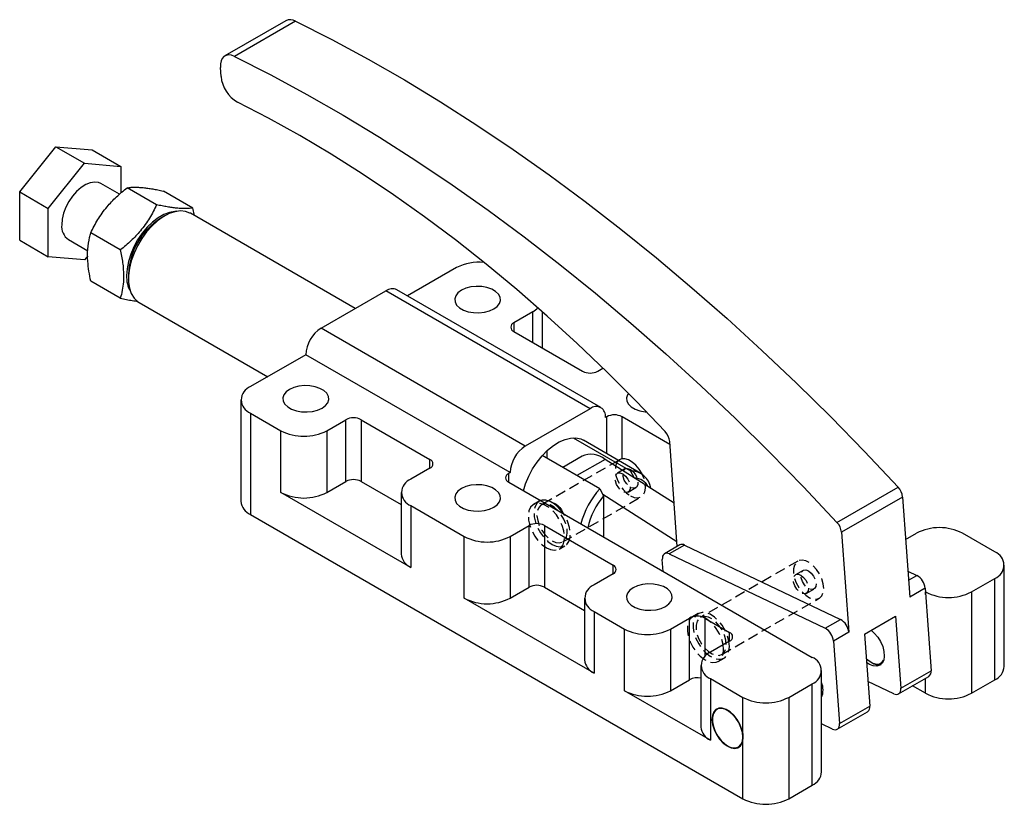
# Model space of a CAD drawing. Extents: x 29 to 410, y 8 to 283.
# Tile 3 of 3: x 288 to 410, y 163 to 260. Entities that reach past the tile are written whole.
import ezdxf

# ---------------------------------------------------------------- set-up
doc = ezdxf.new("R2010")
doc.units = 0
doc.linetypes.add('SLD-SÓLIDA', pattern=[0])
doc.linetypes.add('SLD-TRACEJADA', pattern=[1.905, 1.27, -0.635])
doc.layers.get('0').update_dxf_attribs({"linetype": 'CONTINUOUS'})

msp = doc.modelspace()

# ---------------------------------------------------------------- linework, layer by layer
at = {"color": 7, "linetype": 'SLD-SÓLIDA'}
for p, q in [((320.911, 259.428), (313.368, 255.074)), ((322.103, 259.371), (314.561, 255.017)), ((312.905, 252.523), (312.823, 253.66)), ((288.038, 238.296), (292.517, 243.867)), ((292.517, 243.867), (296.052, 241.826)), ((292.517, 243.867), (296.995, 243.466)), ((296.995, 243.466), (300.53, 241.425)), ((291.574, 236.255), (296.052, 241.826)), ((296.052, 241.826), (300.53, 241.425)), ((300.53, 241.425), (300.53, 238.154)), ((300.35, 237.992), (298.052, 239.318)), ((304.944, 236.692), (301.302, 238.795)), ((309.422, 236.292), (305.781, 238.394)), ((288.038, 238.296), (291.574, 236.255)), ((288.038, 232.324), (288.038, 238.296)), ((291.574, 230.283), (291.574, 236.255)), ((305.951, 235.324), (305.48, 235.052)), ((329.483, 223.887), (309.126, 235.639)), ((288.038, 232.324), (291.574, 230.283)), ((294.052, 232.39), (296.453, 231.004)), ((300.466, 231.121), (296.824, 233.224)), ((296.052, 229.883), (291.574, 230.283)), ((296.452, 230.38), (296.052, 229.883)), ((341.99, 228.929), (335.936, 225.434)), ((301.461, 228.091), (301.461, 227.547)), ((300.466, 225.15), (296.824, 227.252)), ((359.822, 211.645), (334.602, 226.204)), ((325.255, 221.446), (333.269, 226.072)), ((358.489, 211.513), (333.269, 226.072)), ((302.777, 224.64), (318.668, 215.466)), ((351.418, 223.487), (349.061, 222.126)), ((352.59, 219), (352.59, 223.459)), ((350.475, 206.887), (325.255, 221.446)), ((349.061, 221.037), (357.546, 216.139)), ((323.37, 218.18), (316.534, 214.234)), ((348.59, 203.621), (323.37, 218.18)), ((359.432, 216.139), (360.069, 216.507)), ((315.363, 212.601), (315.363, 200.081)), ((316.534, 210.968), (320.305, 208.791)), ((316.534, 210.968), (316.534, 198.448)), ((358.489, 211.513), (350.475, 206.887)), ((360.54, 210.519), (360.375, 210.424)), ((368.334, 207.108), (362.425, 210.519)), ((325.962, 208.791), (328.319, 210.152)), ((328.319, 202.531), (328.319, 210.152)), ((330.205, 210.152), (338.69, 205.254)), ((330.205, 210.152), (330.205, 202.531)), ((320.305, 201.17), (320.305, 208.791)), ((325.962, 208.791), (325.962, 201.17)), ((356.391, 207.918), (363.487, 203.822)), ((364.752, 203.527), (357.657, 207.623)), ((369.246, 194.502), (368.31, 207.444)), ((359.668, 201.618), (352.573, 205.714)), ((353.116, 206.273), (353.116, 205.401)), ((357.482, 205.631), (355.099, 204.256)), ((368.86, 199.841), (360.337, 205.253)), ((362.128, 205.21), (361.982, 205.126)), ((338.69, 204.165), (336.333, 202.804)), ((348.59, 203.621), (348.425, 203.525)), ((363.958, 202.941), (363.487, 203.822)), ((325.962, 201.17), (328.319, 202.531)), ((330.205, 202.531), (335.162, 199.669)), ((348.425, 202.437), (385.901, 180.802)), ((336.333, 191.918), (320.305, 201.17)), ((335.162, 201.171), (335.162, 193.55)), ((359.668, 201.618), (360.14, 200.737)), ((369.203, 195.087), (360.054, 200.897)), ((360.14, 200.737), (360.14, 195.674)), ((388.962, 197.474), (396.504, 201.828)), ((336.333, 199.539), (342.933, 195.729)), ((336.333, 199.539), (336.333, 191.918)), ((397.067, 200.6), (389.524, 196.245)), ((397.067, 200.6), (397.959, 188.255)), ((316.534, 198.448), (377.345, 163.343)), ((348.59, 195.729), (350.947, 197.089)), ((350.947, 189.468), (350.947, 197.089)), ((352.832, 197.089), (361.318, 192.191)), ((352.832, 197.089), (352.832, 189.468)), ((389.524, 196.245), (390.417, 183.901)), ((397.446, 195.358), (398.794, 196.137)), ((408.458, 193.824), (404.451, 196.137)), ((342.933, 188.108), (342.933, 195.729)), ((348.59, 195.729), (348.59, 188.108)), ((369.556, 194.681), (367.671, 193.593)), ((370.141, 194.658), (368.256, 193.57)), ((370.141, 194.658), (389.396, 185.48)), ((368.256, 193.57), (387.51, 184.392)), ((367.504, 191.423), (367.398, 192.886)), ((409.63, 179.671), (409.63, 192.191)), ((361.318, 191.102), (358.961, 189.742)), ((397.729, 191.445), (398.824, 190.923)), ((405.559, 188.885), (408.458, 190.558)), ((408.458, 178.038), (408.458, 190.558)), ((348.59, 188.108), (350.947, 189.468)), ((352.832, 189.468), (357.789, 186.607)), ((399.845, 189.343), (397.959, 188.255)), ((399.845, 189.343), (400.582, 179.157)), ((399.902, 188.885), (399.877, 188.899)), ((405.559, 188.885), (405.559, 176.364)), ((358.961, 178.855), (342.933, 188.108)), ((357.789, 188.109), (357.789, 180.488)), ((358.961, 186.476), (362.732, 184.299)), ((358.961, 186.476), (358.961, 178.855)), ((368.389, 184.299), (370.746, 185.66)), ((370.746, 178.039), (370.746, 185.66)), ((372.631, 185.66), (375.696, 183.891)), ((387.51, 184.392), (389.396, 185.48)), ((392.373, 183.674), (396.192, 185.878)), ((396.192, 185.878), (396.834, 176.993)), ((362.732, 176.678), (362.732, 184.299)), ((368.389, 184.299), (368.389, 176.678)), ((390.417, 183.901), (388.531, 182.812)), ((392.373, 183.674), (393.016, 174.789)), ((375.696, 182.802), (373.338, 181.442)), ((388.531, 182.812), (389.268, 172.625)), ((393.137, 180.216), (393.255, 180.148)), ((394.55, 180.214), (394.723, 180.439)), ((372.167, 179.809), (372.167, 172.188)), ((387.073, 166.649), (387.073, 179.169)), ((396.834, 176.993), (400.582, 179.157)), ((368.389, 176.678), (370.746, 178.039)), ((373.338, 178.176), (377.345, 175.863)), ((373.338, 178.176), (373.338, 170.555)), ((383.002, 175.863), (385.901, 177.536)), ((385.901, 165.016), (385.901, 177.536)), ((395.977, 176.309), (392.796, 177.825)), ((396.561, 176.286), (400.309, 178.45)), ((405.559, 176.364), (408.458, 178.038)), ((373.338, 170.555), (362.732, 176.678)), ((399.902, 176.364), (398.299, 177.289)), ((377.345, 170.964), (377.345, 175.863)), ((383.002, 175.863), (383.002, 163.343)), ((388.995, 171.918), (392.743, 174.082)), ((389.268, 172.625), (393.016, 174.789)), ((388.41, 171.941), (387.073, 172.579)), ((377.345, 163.343), (377.345, 170.964)), ((383.002, 163.343), (385.901, 165.016))]:
    msp.add_line(p, q, dxfattribs=at)
at = {"color": 8, "linetype": 'SLD-SÓLIDA'}
for p, q in [((351.418, 219.677), (351.418, 223.487)), ((349.061, 222.126), (349.061, 221.037)), ((360.54, 205.958), (360.54, 210.519)), ((362.425, 205.318), (362.425, 210.519)), ((338.69, 204.165), (338.69, 205.254)), ((360.337, 205.253), (356.854, 203.243)), ((348.425, 202.437), (348.425, 203.525)), ((361.318, 191.102), (361.318, 192.191)), ((397.809, 190.337), (398.824, 190.923)), ((399.902, 188.554), (399.902, 188.885)), ((372.631, 185.66), (372.631, 180.889)), ((375.696, 182.802), (375.696, 183.891)), ((399.902, 176.364), (399.902, 178.215))]:
    msp.add_line(p, q, dxfattribs=at)
at = {"color": 7, "linetype": 'SLD-TRACEJADA'}
for p, q in [((361.982, 205.126), (352.465, 199.632)), ((362.785, 204.074), (361.842, 203.529)), ((355.11, 195.049), (364.774, 200.627)), ((363.175, 201.22), (364.118, 201.764)), ((352.2, 200.09), (351.493, 199.682)), ((354.668, 194.182), (355.375, 194.59)), ((384.129, 192.684), (372.108, 185.744)), ((384.785, 191.547), (383.842, 191.003)), ((385.175, 188.693), (386.118, 189.238)), ((374.754, 181.162), (386.774, 188.101)), ((371.843, 186.203), (371.136, 185.794)), ((374.311, 180.295), (375.018, 180.703))]:
    msp.add_line(p, q, dxfattribs=at)
at = {"color": 7, "linetype": 'SLD-SÓLIDA', "flags": 128}
for points in [[(322.103, 259.371), (326.578, 257.101), (331.059, 254.679), (335.542, 252.108), (340.023, 249.389), (344.5, 246.526), (348.968, 243.521), (353.423, 240.375), (357.863, 237.091), (362.282, 233.673), (366.679, 230.123), (371.049, 226.443), (375.388, 222.637), (379.693, 218.708), (383.961, 214.66), (388.188, 210.494), (392.37, 206.216), (396.504, 201.828)], [(314.561, 255.017), (314.194, 255.154), (313.847, 255.199), (313.533, 255.148), (313.265, 255.004), (313.053, 254.773), (312.905, 254.463), (312.827, 254.087), (312.823, 253.66)], [(314.561, 255.017), (319.035, 252.746), (323.516, 250.325), (327.999, 247.754), (332.481, 245.035), (336.957, 242.172), (341.425, 239.166), (345.881, 236.021), (350.32, 232.737), (354.74, 229.319), (359.136, 225.768), (363.506, 222.089), (367.845, 218.283), (372.151, 214.354), (376.418, 210.305), (380.645, 206.14), (384.827, 201.862), (388.962, 197.474)], [(367.74, 208.681), (364.162, 212.422), (360.536, 216.05), (356.869, 219.561), (353.162, 222.95), (349.421, 226.213), (345.65, 229.348), (341.853, 232.349), (338.034, 235.215), (334.199, 237.941), (330.35, 240.525), (326.493, 242.963), (322.633, 245.254), (318.772, 247.393), (314.917, 249.379)], [(298.052, 239.318), (297.783, 239.436), (297.298, 239.506), (296.761, 239.425), (296.195, 239.199), (295.624, 238.835), (295.07, 238.35), (294.556, 237.762), (294.103, 237.097), (293.731, 236.38), (293.453, 235.642), (293.282, 234.912), (293.224, 234.221)], [(307.428, 235.888), (307.184, 235.882), (306.522, 235.762), (305.831, 235.496), (305.13, 235.092), (304.439, 234.56), (303.776, 233.914), (303.16, 233.173), (302.607, 232.357), (302.132, 231.488), (301.749, 230.589), (301.467, 229.686), (301.295, 228.802), (301.238, 227.962)], [(309.126, 235.639), (309.062, 235.674), (308.502, 235.879), (307.877, 235.935), (307.201, 235.841), (306.493, 235.599), (305.771, 235.216), (305.053, 234.701), (304.359, 234.068), (303.707, 233.334), (303.112, 232.516), (302.591, 231.637), (302.157, 230.72), (301.821, 229.787), (301.592, 228.863), (301.476, 227.973), (301.476, 227.138), (301.592, 226.382), (301.821, 225.722), (302.157, 225.177), (302.591, 224.761), (302.777, 224.64)], [(342.579, 226.14), (342.158, 225.83), (341.878, 225.47), (341.755, 225.082), (341.796, 224.689), (341.999, 224.312), (342.352, 223.975), (342.835, 223.696), (343.42, 223.492), (344.072, 223.375), (344.754, 223.351), (345.426, 223.422), (346.049, 223.584), (346.586, 223.827), (347.008, 224.137), (347.288, 224.497), (347.411, 224.885), (347.37, 225.278), (347.167, 225.655), (346.813, 225.992), (346.33, 226.271), (345.746, 226.475), (345.094, 226.592), (344.412, 226.616), (343.74, 226.545), (343.117, 226.383), (342.579, 226.14)], [(351.418, 223.487), (351.916, 223.837), (352.037, 223.948)], [(321.366, 213.894), (320.945, 213.583), (320.665, 213.224), (320.541, 212.836), (320.583, 212.442), (320.786, 212.066), (321.139, 211.729), (321.622, 211.45), (322.207, 211.246), (322.859, 211.128), (323.541, 211.105), (324.213, 211.176), (324.835, 211.337), (325.373, 211.581), (325.794, 211.891), (326.075, 212.251), (326.198, 212.638), (326.157, 213.032), (325.953, 213.409), (325.6, 213.746), (325.117, 214.025), (324.532, 214.229), (323.88, 214.346), (323.199, 214.37), (322.527, 214.299), (321.904, 214.137), (321.366, 213.894)], [(363.203, 213.397), (363.091, 213.224), (362.968, 212.836), (363.009, 212.442), (363.212, 212.066), (363.566, 211.729), (364.049, 211.45), (364.633, 211.246), (365.285, 211.128), (365.429, 211.115)], [(350.244, 201.387), (350.506, 202.238), (350.893, 203.166), (351.372, 204.067), (351.932, 204.918), (352.557, 205.696), (353.233, 206.382), (353.941, 206.958), (354.663, 207.408), (355.38, 207.722), (356.075, 207.89), (356.727, 207.91), (357.322, 207.779), (357.657, 207.623)], [(364.913, 203.424), (364.893, 203.464), (364.551, 204.032), (364.14, 204.53), (363.686, 204.927), (363.217, 205.198), (362.762, 205.325), (362.352, 205.302), (362.128, 205.21)], [(342.579, 201.648), (342.158, 201.337), (341.878, 200.978), (341.755, 200.59), (341.796, 200.196), (341.999, 199.82), (342.352, 199.482), (342.835, 199.204), (343.42, 199), (344.072, 198.882), (344.754, 198.858), (345.426, 198.93), (346.049, 199.091), (346.586, 199.335), (347.008, 199.645), (347.288, 200.005), (347.411, 200.392), (347.37, 200.786), (347.167, 201.162), (346.813, 201.5), (346.33, 201.779), (345.746, 201.983), (345.094, 202.1), (344.412, 202.124), (343.74, 202.053), (343.117, 201.891), (342.579, 201.648)], [(355.215, 198.517), (355.021, 198.794), (354.555, 199.333), (354.048, 199.765), (353.527, 200.066), (353.02, 200.22), (352.554, 200.218), (352.36, 200.165)], [(368.256, 193.57), (368.074, 193.635), (367.902, 193.655), (367.748, 193.628), (367.615, 193.555), (367.511, 193.439), (367.438, 193.285), (367.4, 193.098), (367.398, 192.886)], [(363.793, 189.402), (363.371, 189.091), (363.091, 188.732), (362.968, 188.344), (363.009, 187.95), (363.212, 187.574), (363.566, 187.236), (364.049, 186.957), (364.633, 186.753), (365.285, 186.636), (365.967, 186.612), (366.639, 186.683), (367.262, 186.845), (367.799, 187.088), (368.221, 187.399), (368.501, 187.758), (368.624, 188.146), (368.583, 188.54), (368.38, 188.916), (368.026, 189.254), (367.543, 189.533), (366.959, 189.737), (366.307, 189.854), (365.625, 189.878), (364.953, 189.807), (364.33, 189.645), (363.793, 189.402)], [(393.184, 184.142), (393.577, 183.802), (393.997, 183.308), (394.349, 182.741), (394.612, 182.136), (394.769, 181.53), (394.81, 180.963), (394.732, 180.469), (394.541, 180.08), (394.249, 179.82), (393.873, 179.705), (393.438, 179.743), (392.971, 179.932), (392.627, 180.157)], [(392.593, 180.629), (392.923, 180.355), (393.385, 180.093), (393.829, 179.979), (394.227, 180.021), (394.55, 180.214)], [(395.977, 176.309), (396.158, 176.243), (396.33, 176.224), (396.485, 176.251), (396.617, 176.324), (396.721, 176.44), (396.794, 176.594), (396.832, 176.781), (396.834, 176.993)], [(374.376, 174.526), (374.012, 174.366), (373.739, 174.061), (373.574, 173.63), (373.528, 173.1), (373.603, 172.504), (373.795, 171.88), (374.091, 171.266), (374.474, 170.702), (374.918, 170.222), (375.397, 169.858), (375.879, 169.631), (376.335, 169.557), (376.736, 169.639), (377.057, 169.873), (377.277, 170.244), (377.384, 170.729), (377.369, 171.296), (377.235, 171.911), (376.989, 172.535), (376.646, 173.129), (376.23, 173.655), (375.765, 174.08), (375.28, 174.378), (374.807, 174.53), (374.376, 174.526)], [(377.345, 170.964), (377.286, 171.539), (377.112, 172.147), (376.834, 172.749), (376.47, 173.307), (376.042, 173.787), (375.578, 174.157), (375.106, 174.395), (374.657, 174.486), (374.258, 174.424), (373.934, 174.213), (373.707, 173.866), (373.589, 173.405), (373.589, 172.859), (373.707, 172.263), (373.934, 171.653), (374.258, 171.068), (374.657, 170.545), (375.106, 170.117), (375.578, 169.811), (376.042, 169.645), (376.47, 169.63), (376.834, 169.768), (377.112, 170.049), (377.286, 170.456), (377.345, 170.964)], [(388.41, 171.941), (388.592, 171.876), (388.764, 171.856), (388.919, 171.883), (389.051, 171.956), (389.155, 172.072), (389.228, 172.226), (389.266, 172.413), (389.268, 172.625)]]:
    msp.add_lwpolyline(points, dxfattribs=at)
at = {"color": 7, "linetype": 'SLD-TRACEJADA', "flags": 128}
for points in [[(362.128, 205.21), (362.01, 205.128), (361.758, 204.816), (361.613, 204.385), (361.584, 203.861), (361.672, 203.278), (361.872, 202.673), (362.17, 202.083), (362.55, 201.546), (362.986, 201.095), (363.451, 200.758)], [(362.508, 203.463), (362.849, 203.193), (363.144, 202.813), (363.352, 202.373), (363.447, 201.933), (363.415, 201.553), (363.261, 201.284), (363.005, 201.162), (362.682, 201.204), (362.335, 201.404), (362.012, 201.736), (361.756, 202.153), (361.602, 202.6), (361.57, 203.017), (361.664, 203.347), (361.873, 203.546), (362.168, 203.586), (362.508, 203.463)], [(363.451, 204.008), (363.792, 203.737), (364.086, 203.357), (364.295, 202.917), (364.39, 202.477), (364.358, 202.097), (364.204, 201.828), (363.948, 201.707), (363.624, 201.749), (363.278, 201.949), (362.955, 202.28), (362.699, 202.697), (362.544, 203.144), (362.512, 203.561), (362.607, 203.891), (362.816, 204.09), (363.111, 204.131), (363.451, 204.008)], [(363.451, 200.758), (363.916, 200.558), (364.353, 200.505), (364.732, 200.605), (365.031, 200.849), (365.231, 201.224), (365.318, 201.705), (365.289, 202.263), (365.144, 202.862), (364.913, 203.424)], [(353.08, 194.339), (353.598, 194.11), (354.088, 194.033), (354.523, 194.113), (354.881, 194.344), (355.142, 194.715), (355.291, 195.205), (355.322, 195.789), (355.231, 196.434), (355.025, 197.106), (354.713, 197.768), (354.314, 198.386), (353.848, 198.925), (353.341, 199.356), (352.82, 199.657), (352.312, 199.811), (351.847, 199.81), (351.447, 199.654), (351.136, 199.351), (350.93, 198.917), (350.839, 198.377), (350.869, 197.758), (351.019, 197.095), (351.279, 196.423), (351.637, 195.779), (352.073, 195.197), (352.563, 194.708), (353.08, 194.339)], [(352.36, 200.165), (352.154, 200.062), (351.843, 199.759), (351.637, 199.325), (351.546, 198.785), (351.576, 198.166), (351.726, 197.503), (351.987, 196.832), (352.344, 196.187), (352.78, 195.605), (353.27, 195.116), (353.787, 194.748)], [(353.787, 195.18), (354.253, 194.979), (354.689, 194.927), (355.068, 195.026), (355.367, 195.271), (355.567, 195.645), (355.655, 196.127), (355.625, 196.684), (355.48, 197.283), (355.229, 197.885), (354.887, 198.453), (354.476, 198.951), (354.022, 199.348), (353.553, 199.619), (353.099, 199.746), (352.688, 199.723), (352.346, 199.549), (352.095, 199.237), (351.95, 198.806), (351.92, 198.282), (352.008, 197.7), (352.208, 197.094), (352.507, 196.505), (352.886, 195.967), (353.322, 195.516), (353.787, 195.18)], [(353.787, 194.748), (354.305, 194.519), (354.795, 194.442), (355.231, 194.521), (355.588, 194.752), (355.849, 195.123), (355.998, 195.614), (356.029, 196.197), (355.938, 196.842), (355.732, 197.514), (355.42, 198.177), (355.215, 198.517)], [(387.323, 189.312), (387.264, 189.884), (387.091, 190.487), (386.815, 191.084), (386.454, 191.638), (386.03, 192.113), (385.569, 192.481), (385.101, 192.717), (384.655, 192.807), (384.259, 192.746), (383.938, 192.536), (383.712, 192.192), (383.595, 191.735), (383.595, 191.193), (383.712, 190.601), (383.938, 189.996), (384.259, 189.416), (384.655, 188.897), (385.101, 188.473), (385.569, 188.168), (386.03, 188.004), (386.454, 187.99), (386.815, 188.126), (387.091, 188.405), (387.264, 188.809), (387.323, 189.312)], [(384.509, 190.937), (384.849, 190.667), (385.144, 190.286), (385.353, 189.846), (385.448, 189.407), (385.416, 189.027), (385.261, 188.758), (385.005, 188.636), (384.682, 188.678), (384.336, 188.878), (384.012, 189.209), (383.756, 189.626), (383.602, 190.074), (383.57, 190.491), (383.665, 190.821), (383.874, 191.019), (384.168, 191.06), (384.509, 190.937)], [(385.452, 191.481), (385.792, 191.211), (386.087, 190.83), (386.296, 190.391), (386.39, 189.951), (386.358, 189.571), (386.204, 189.302), (385.948, 189.18), (385.625, 189.222), (385.278, 189.422), (384.955, 189.753), (384.699, 190.171), (384.545, 190.618), (384.513, 191.035), (384.608, 191.365), (384.816, 191.564), (385.111, 191.604), (385.452, 191.481)], [(375.676, 182.157), (375.615, 182.79), (375.437, 183.458), (375.151, 184.127), (374.771, 184.759), (374.32, 185.32), (373.821, 185.781), (373.3, 186.116), (372.787, 186.308), (372.308, 186.346), (371.89, 186.228), (371.555, 185.96), (371.321, 185.558), (371.201, 185.041), (371.201, 184.439), (371.321, 183.784), (371.555, 183.111), (371.89, 182.457), (372.308, 181.856), (372.787, 181.341), (373.3, 180.94), (373.821, 180.675), (374.32, 180.559), (374.771, 180.599), (375.151, 180.794), (375.437, 181.131), (375.615, 181.594), (375.676, 182.157)], [(374.969, 181.749), (374.908, 182.382), (374.73, 183.05), (374.444, 183.718), (374.064, 184.35), (373.613, 184.912), (373.114, 185.373), (372.593, 185.708), (372.08, 185.9), (371.601, 185.938), (371.183, 185.82), (370.848, 185.552), (370.614, 185.149), (370.494, 184.633), (370.494, 184.031), (370.614, 183.376), (370.848, 182.703), (371.183, 182.048), (371.601, 181.448), (372.08, 180.933), (372.593, 180.532), (373.114, 180.267), (373.613, 180.151), (374.064, 180.191), (374.444, 180.385), (374.73, 180.723), (374.908, 181.186), (374.969, 181.749)], [(375.302, 182.373), (375.243, 182.944), (375.07, 183.547), (374.795, 184.145), (374.433, 184.698), (374.009, 185.174), (373.548, 185.541), (373.08, 185.778), (372.634, 185.868), (372.238, 185.806), (371.917, 185.597), (371.691, 185.252), (371.575, 184.795), (371.575, 184.254), (371.691, 183.662), (371.917, 183.057), (372.238, 182.477), (372.634, 181.958), (373.08, 181.533), (373.548, 181.229), (374.009, 181.065), (374.433, 181.05), (374.795, 181.187), (375.07, 181.466), (375.243, 181.87), (375.302, 182.373)]]:
    msp.add_lwpolyline(points, dxfattribs=at)
at = {"color": 7, "linetype": 'SLD-SÓLIDA'}
for centre, radius, start, end in [((321.455, 258.309), 1.244, 58.59535, 115.94866), ((316.97, 252.908), 4.084, 185.41331, 239.80739), ((310.09, 227.75), 8.635, 122.26953, 177.73585), ((295.215, 234.019), 2.001, 174.20154, 234.48628), ((344.765, 223.649), 5.965, 84.30487, 117.72353), ((305.042, 227.829), 3.806, 177.99847, 208.96319), ((334.05, 224.982), 1.341, 65.69288, 125.61758), ((327.464, 217.994), 4.098, 122.60548, 177.39452), ((349.268, 221.582), 0.582, 110.78342, 249.21658), ((358.489, 217.959), 2.049, 242.60967, 297.39033), ((317.154, 212.601), 1.746, 110.78342, 249.21658), ((359.225, 210.611), 1.165, 350.78596, 129.20329), ((329.262, 208.332), 2.049, 62.60967, 117.39033), ((361.483, 208.7), 2.049, 62.60967, 117.39033), ((323.134, 214.25), 6.148, 242.60967, 297.39033), ((366.193, 207.218), 2.129, 6.1056, 43.40713), ((352.684, 203.434), 4.098, 122.60548, 177.39452), ((358.607, 203.163), 2.713, 50.4034, 114.50783), ((338.484, 204.709), 0.582, 290.78342, 69.21658), ((348.631, 202.981), 0.582, 110.78342, 249.21658), ((363.519, 201.36), 2.463, 7.52413, 90.74916), ((329.262, 200.711), 2.049, 62.60967, 117.39033), ((336.953, 201.171), 1.746, 110.78342, 249.21658), ((363.885, 200.931), 2.011, 27.86577, 87.92354), ((323.134, 206.629), 6.148, 242.60967, 297.39033), ((367.599, 194.558), 10.619, 138.32443, 165.08325), ((367.288, 194.733), 9.335, 139.97602, 167.19383), ((394.951, 200.374), 2.128, 6.09909, 43.10945), ((317.364, 200.281), 2.012, 185.6948, 245.62534), ((351.89, 195.27), 2.049, 62.60967, 117.39033), ((387.409, 196.019), 2.128, 6.09909, 43.10945), ((401.623, 190.678), 6.148, 62.60967, 117.39033), ((345.761, 201.188), 6.148, 242.60967, 297.39033), ((369.828, 194.129), 0.615, 59.3675, 116.15197), ((337.163, 193.75), 2.012, 185.6948, 245.62534), ((407.838, 192.191), 1.746, 290.78342, 69.21658), ((361.111, 191.647), 0.582, 290.78342, 69.21658), ((397.82, 189.154), 2.034, 5.34287, 60.41711), ((351.89, 187.649), 2.049, 62.60967, 117.39033), ((359.58, 188.109), 1.746, 110.78342, 249.21658), ((402.731, 194.343), 6.148, 242.60967, 297.39033), ((345.761, 193.567), 6.148, 242.60967, 297.39033), ((371.689, 183.84), 2.049, 62.60967, 117.39033), ((388.392, 183.711), 2.034, 5.34287, 60.41711), ((365.56, 189.758), 6.148, 242.60967, 297.39033), ((375.489, 183.347), 0.582, 290.78342, 69.21658), ((386.506, 182.623), 2.034, 5.34287, 60.41711), ((373.958, 179.809), 1.746, 110.78342, 249.21658), ((359.791, 180.688), 2.012, 185.6948, 245.62534), ((385.282, 179.169), 1.746, 290.78342, 69.21658), ((394.078, 181.391), 1.491, 236.48133, 282.9952), ((399.901, 179.013), 0.695, 305.88722, 11.93774), ((407.628, 179.87), 2.012, 294.37466, 354.3052), ((371.692, 176.206), 2.063, 76.67848, 117.29848), ((384.835, 176.778), 2.415, 337.90334, 22.09666), ((365.56, 182.137), 6.148, 242.60967, 297.39033), ((402.731, 181.823), 6.148, 242.60967, 297.39033), ((380.174, 181.322), 6.148, 242.60967, 297.39033), ((392.335, 174.645), 0.695, 305.88722, 11.93774), ((374.169, 172.387), 2.012, 185.6948, 245.62534), ((385.071, 166.849), 2.012, 294.37466, 354.3052), ((380.174, 168.801), 6.148, 242.60967, 297.39033)]:
    msp.add_arc(centre, radius, start, end, dxfattribs=at)
for points, knots in [([(296.824, 233.224), (296.956, 233.499), (297.221, 234.051), (297.686, 234.866), (298.213, 235.668), (298.783, 236.404), (299.377, 237.07), (299.983, 237.672), (300.625, 238.249), (301.076, 238.613), (301.302, 238.795)], [0, 0, 0, 0, 0.132029, 0.2645724, 0.3992759, 0.5350053, 0.6498894, 0.7654043, 0.8825071, 1, 1, 1, 1]), ([(301.302, 238.795), (301.435, 238.813), (301.7, 238.848), (302.164, 238.871), (302.692, 238.862), (303.261, 238.819), (303.856, 238.746), (304.461, 238.651), (305.103, 238.535), (305.554, 238.441), (305.781, 238.394)], [0, 0, 0, 0, 0.132029, 0.2645724, 0.3992759, 0.5350053, 0.6498894, 0.7654043, 0.8825071, 1, 1, 1, 1]), ([(304.944, 236.692), (304.812, 236.417), (304.547, 235.865), (304.082, 235.05), (303.555, 234.248), (302.985, 233.512), (302.391, 232.846), (301.786, 232.245), (301.144, 231.667), (300.692, 231.304), (300.466, 231.121)], [0, 0, 0, 0, 0.132029, 0.2645724, 0.3992759, 0.5350053, 0.6498894, 0.7654043, 0.8825071, 1, 1, 1, 1]), ([(309.422, 236.292), (309.29, 236.274), (309.025, 236.238), (308.561, 236.216), (308.033, 236.224), (307.463, 236.268), (306.869, 236.341), (306.264, 236.435), (305.622, 236.552), (305.17, 236.646), (304.944, 236.692)], [0, 0, 0, 0, 0.132029, 0.2645724, 0.3992759, 0.5350053, 0.6498894, 0.7654043, 0.8825071, 1, 1, 1, 1]), ([(309.597, 235.367), (309.59, 235.423), (309.552, 235.725), (309.481, 236.038), (309.422, 236.292)], [0, 0, 0, 0, 0.1865413, 1, 1, 1, 1]), ([(296.824, 227.252), (296.739, 227.668), (296.57, 228.503), (296.415, 229.853), (296.417, 231.268), (296.599, 232.408), (296.771, 233.032), (296.824, 233.224)], [0, 0, 0, 0, 0.1879053, 0.3775305, 0.6283841, 0.8860141, 1, 1, 1, 1]), ([(300.466, 231.121), (300.493, 230.995), (300.547, 230.742), (300.701, 229.937), (300.873, 228.709), (300.876, 227.294), (300.721, 226.111), (300.551, 225.471), (300.466, 225.15)], [0, 0, 0, 0, 0.0569804, 0.113994, 0.3651943, 0.6224705, 0.8102131, 1, 1, 1, 1]), ([(300.466, 225.15), (300.719, 225.098), (301.228, 224.993), (301.952, 224.863), (302.396, 224.802), (302.617, 224.772)], [0, 0, 0, 0, 0.3326761, 0.6666486, 1, 1, 1, 1]), ([(353.756, 199.928), (353.846, 199.904), (354.051, 199.852), (354.438, 199.624), (354.864, 199.204), (355.087, 198.747), (355.193, 198.53)], [0, 0, 0, 0, 0.15041185, 0.34133896, 0.68632349, 1, 1, 1, 1])]:
    msp.add_open_spline(points, degree=3, knots=knots, dxfattribs=at)

doc.saveas('drawing.dxf')
